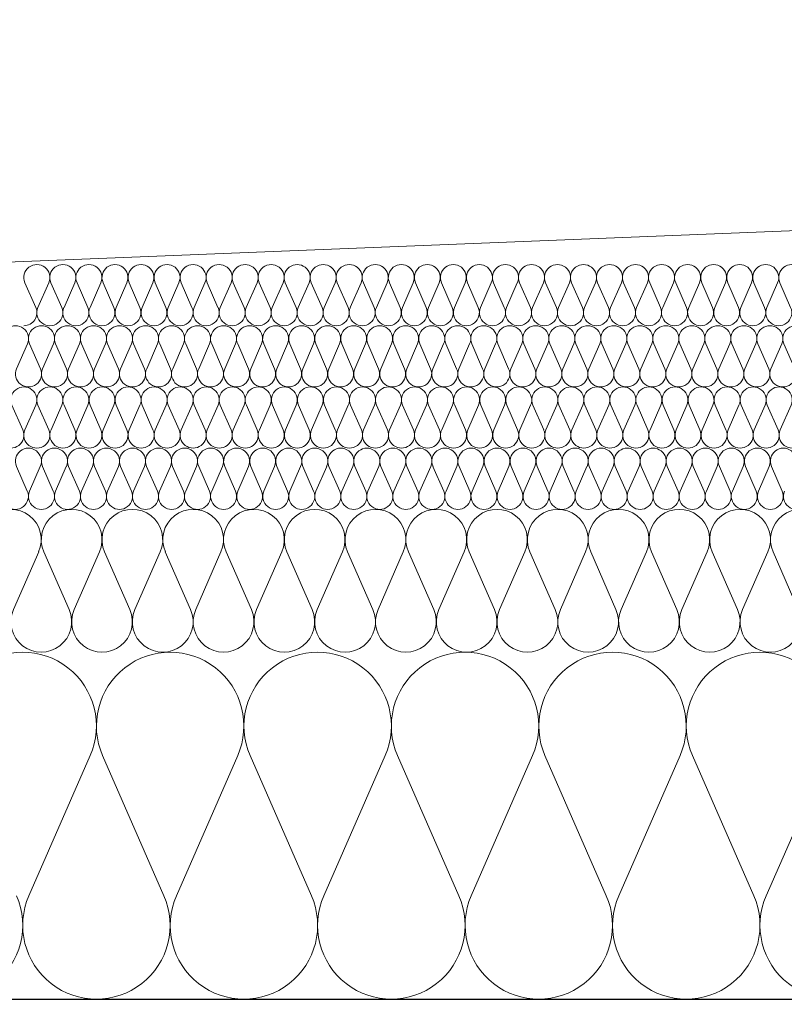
# Model space of a CAD drawing. Extents: x -686885 to -413214, y -23370 to 153194.
# Tile 10 of 145: x -656602 to -656227, y -7972 to -7490. Entities that reach past the tile are written whole.
import ezdxf

# ---------------------------------------------------------------- set-up
doc = ezdxf.new("R2010")
doc.units = 0
doc.header["$MEASUREMENT"] = 0
for name, color, linetype, lineweight in [('Arch stropy_Nr_Pióra__1', 7, 'Continuous', 25), ('INWENT KONST. DREWNIANA_Nr_Pióra__21', 7, 'Continuous', 9), ('INWENT WYMIARY_Nr_Pióra__21', 7, 'Continuous', 9), ('INWENT WYMIARY_Nr_Pióra__5', 7, 'Continuous', 13)]:
    doc.layers.add(name, color=color, linetype=linetype, lineweight=lineweight)
doc.layers.add('Inwent Izolacje', color=7, linetype='Continuous')
doc.layers.add('INWENT WYMIARY', color=7, linetype='Continuous')
doc.layers.add('Inwent Izolacje_Nr_Pióra__2', color=7, linetype='Continuous', lineweight=13, true_color=0x7f7f7f)
doc.styles.add('GENERATED_STYLE_1', font='txt')
doc.dimstyles.new('GENERATED_STYLE__9', dxfattribs={"dimtxt": 160.000002, "dimasz": 110.144928, "dimexe": 0.18, "dimexo": 40, "dimgap": 0.09, "dimtad": 1, "dimtih": 1, "dimtoh": 1, "dimdec": 0, "dimzin": 0, "dimdsep": 46, "dimtxsty": 'GENERATED_STYLE_1', "dimblk": 'ARROWHEAD_5', "dimblk1": 'ARROWHEAD_5', "dimblk2": 'ARROWHEAD_5', "dimcen": 0.09, "dimclrd": 7, "dimclre": 7, "dimclrt": 7, "dimazin": 0, "dimtfac": 1, "dimtdec": 4, "dimtmove": 0, "dimatfit": 3, "dimfxl": 0, "dimtolj": 1, "dimtzin": 0, "dimarcsym": 0})

# ---------------------------------------------------------------- blocks, each defined once
blk = doc.blocks.new('Izolacja cieplna 14_13', base_point=(-647529.55, -7969.58))
at = {"layer": 'Inwent Izolacje_Nr_Pióra__2', "linetype": 'Continuous'}
for p, q in [((-656567.02, -7850.24), (-656597.09, -7918.92)), ((-656530.88, -7918.92), (-656560.95, -7850.24)), ((-656494.74, -7850.24), (-656524.81, -7918.92)), ((-656458.61, -7918.92), (-656488.67, -7850.24)), ((-656422.47, -7850.24), (-656452.54, -7918.92)), ((-656386.33, -7918.92), (-656416.4, -7850.24)), ((-656350.19, -7850.24), (-656380.26, -7918.92)), ((-656314.06, -7918.92), (-656344.12, -7850.24)), ((-656277.92, -7850.24), (-656307.98, -7918.92)), ((-656241.78, -7918.92), (-656271.85, -7850.24)), ((-656205.64, -7850.24), (-656235.71, -7918.92))]:
    blk.add_line(p, q, dxfattribs=at)
for centre, start_param, end_param in [((-656600.12, -7835.73), 1.158003, 5.125183), ((-656527.85, -7835.73), 1.158003, 5.125183), ((-656455.57, -7835.73), 1.158003, 5.125183), ((-656383.3, -7835.73), 1.158003, 5.125183), ((-656311.02, -7835.73), 1.158003, 5.125183), ((-656238.74, -7835.73), 1.158003, 5.125183), ((-656636.26, -7933.42), 4.299595, 8.266774), ((-656563.98, -7933.42), 4.299595, 8.266774), ((-656491.71, -7933.42), 4.299595, 8.266774), ((-656419.43, -7933.42), 4.299595, 8.266774), ((-656347.16, -7933.42), 4.299595, 8.266774), ((-656274.88, -7933.42), 4.299595, 8.266774), ((-656202.61, -7933.42), 4.299595, 8.266774)]:
    blk.add_ellipse(centre, major_axis=(0, -36.15), ratio=0.999515, start_param=start_param, end_param=end_param, dxfattribs=at)
blk = doc.blocks.new('Izolacja cieplna 14_14', base_point=(-648399.55, -7799.58))
at = {"layer": 'Inwent Izolacje_Nr_Pióra__2', "linetype": 'Continuous'}
for p, q in [((-656592.29, -7750.44), (-656604.69, -7778.72)), ((-656577.4, -7778.72), (-656589.79, -7750.44)), ((-656562.51, -7750.44), (-656574.9, -7778.72)), ((-656547.61, -7778.72), (-656560, -7750.44)), ((-656532.72, -7750.44), (-656545.11, -7778.72)), ((-656517.83, -7778.72), (-656530.22, -7750.44)), ((-656502.93, -7750.44), (-656515.32, -7778.72)), ((-656488.04, -7778.72), (-656500.43, -7750.44)), ((-656473.15, -7750.44), (-656485.54, -7778.72)), ((-656458.25, -7778.72), (-656470.64, -7750.44)), ((-656443.36, -7750.44), (-656455.75, -7778.72)), ((-656428.46, -7778.72), (-656440.86, -7750.44)), ((-656413.57, -7750.44), (-656425.96, -7778.72)), ((-656398.68, -7778.72), (-656411.07, -7750.44)), ((-656383.78, -7750.44), (-656396.17, -7778.72)), ((-656368.89, -7778.72), (-656381.28, -7750.44)), ((-656354, -7750.44), (-656366.39, -7778.72)), ((-656339.1, -7778.72), (-656351.49, -7750.44)), ((-656324.21, -7750.44), (-656336.6, -7778.72)), ((-656309.32, -7778.72), (-656321.71, -7750.44)), ((-656294.42, -7750.44), (-656306.81, -7778.72)), ((-656279.53, -7778.72), (-656291.92, -7750.44)), ((-656264.63, -7750.44), (-656277.03, -7778.72)), ((-656249.74, -7778.72), (-656262.13, -7750.44)), ((-656234.85, -7750.44), (-656247.24, -7778.72)), ((-656219.95, -7778.72), (-656232.34, -7750.44))]:
    blk.add_line(p, q, dxfattribs=at)
for centre, start_param, end_param in [((-656605.94, -7744.47), 2.728799, 6.695979), ((-656576.15, -7744.47), 2.728799, 6.695979), ((-656546.36, -7744.47), 2.728799, 6.695979), ((-656516.57, -7744.47), 2.728799, 6.695979), ((-656486.79, -7744.47), 2.728799, 6.695979), ((-656457, -7744.47), 2.728799, 6.695979), ((-656427.21, -7744.47), 2.728799, 6.695979), ((-656397.43, -7744.47), 2.728799, 6.695979), ((-656367.64, -7744.47), 2.728799, 6.695979), ((-656337.85, -7744.47), 2.728799, 6.695979), ((-656308.06, -7744.47), 2.728799, 6.695979), ((-656278.28, -7744.47), 2.728799, 6.695979), ((-656248.49, -7744.47), 2.728799, 6.695979), ((-656218.7, -7744.47), 2.728799, 6.695979), ((-656591.04, -7784.69), 5.870392, 9.837571), ((-656561.26, -7784.69), 5.870392, 9.837571), ((-656531.47, -7784.69), 5.870392, 9.837571), ((-656501.68, -7784.69), 5.870392, 9.837571), ((-656471.89, -7784.69), 5.870392, 9.837571), ((-656442.11, -7784.69), 5.870392, 9.837571), ((-656412.32, -7784.69), 5.870392, 9.837571), ((-656382.53, -7784.69), 5.870392, 9.837571), ((-656352.74, -7784.69), 5.870392, 9.837571), ((-656322.96, -7784.69), 5.870392, 9.837571), ((-656293.17, -7784.69), 5.870392, 9.837571), ((-656263.38, -7784.69), 5.870392, 9.837571), ((-656233.6, -7784.69), 5.870392, 9.837571)]:
    blk.add_ellipse(centre, major_axis=(-14.89, 0), ratio=0.999587, start_param=start_param, end_param=end_param, dxfattribs=at)
blk = doc.blocks.new('Izolacja cieplna 14_15', base_point=(-649049.55, -7729.58))
at = {"layer": 'Inwent Izolacje_Nr_Pióra__2', "linetype": 'Continuous'}
for p, q in [((-656597.88, -7720.64), (-656603.18, -7708.52)), ((-656591.5, -7708.52), (-656596.8, -7720.64)), ((-656585.12, -7720.64), (-656590.42, -7708.52)), ((-656578.74, -7708.52), (-656584.04, -7720.64)), ((-656572.36, -7720.64), (-656577.66, -7708.52)), ((-656565.98, -7708.52), (-656571.28, -7720.64)), ((-656559.59, -7720.64), (-656564.9, -7708.52)), ((-656553.21, -7708.52), (-656558.52, -7720.64)), ((-656546.83, -7720.64), (-656552.14, -7708.52)), ((-656540.45, -7708.52), (-656545.76, -7720.64)), ((-656534.07, -7720.64), (-656539.38, -7708.52)), ((-656527.69, -7708.52), (-656533, -7720.64)), ((-656521.31, -7720.64), (-656526.62, -7708.52)), ((-656514.93, -7708.52), (-656520.24, -7720.64)), ((-656508.55, -7720.64), (-656513.86, -7708.52)), ((-656502.17, -7708.52), (-656507.48, -7720.64)), ((-656495.79, -7720.64), (-656501.1, -7708.52)), ((-656489.41, -7708.52), (-656494.72, -7720.64)), ((-656483.03, -7720.64), (-656488.34, -7708.52)), ((-656476.65, -7708.52), (-656481.96, -7720.64)), ((-656470.27, -7720.64), (-656475.58, -7708.52)), ((-656463.89, -7708.52), (-656469.2, -7720.64)), ((-656457.51, -7720.64), (-656462.82, -7708.52)), ((-656451.13, -7708.52), (-656456.44, -7720.64)), ((-656444.75, -7720.64), (-656450.06, -7708.52)), ((-656438.37, -7708.52), (-656443.68, -7720.64)), ((-656431.99, -7720.64), (-656437.3, -7708.52)), ((-656425.61, -7708.52), (-656430.92, -7720.64)), ((-656419.23, -7720.64), (-656424.54, -7708.52)), ((-656412.85, -7708.52), (-656418.16, -7720.64)), ((-656406.47, -7720.64), (-656411.78, -7708.52)), ((-656400.09, -7708.52), (-656405.4, -7720.64)), ((-656393.71, -7720.64), (-656399.02, -7708.52)), ((-656387.33, -7708.52), (-656392.64, -7720.64)), ((-656380.95, -7720.64), (-656386.26, -7708.52)), ((-656374.57, -7708.52), (-656379.88, -7720.64)), ((-656368.19, -7720.64), (-656373.5, -7708.52)), ((-656361.81, -7708.52), (-656367.12, -7720.64)), ((-656355.43, -7720.64), (-656360.74, -7708.52)), ((-656349.05, -7708.52), (-656354.36, -7720.64)), ((-656342.67, -7720.64), (-656347.98, -7708.52)), ((-656336.29, -7708.52), (-656341.6, -7720.64)), ((-656329.91, -7720.64), (-656335.22, -7708.52)), ((-656323.53, -7708.52), (-656328.84, -7720.64)), ((-656317.15, -7720.64), (-656322.46, -7708.52)), ((-656310.77, -7708.52), (-656316.08, -7720.64)), ((-656304.39, -7720.64), (-656309.69, -7708.52)), ((-656298.01, -7708.52), (-656303.31, -7720.64)), ((-656291.63, -7720.64), (-656296.93, -7708.52)), ((-656285.25, -7708.52), (-656290.55, -7720.64)), ((-656278.87, -7720.64), (-656284.17, -7708.52)), ((-656272.49, -7708.52), (-656277.79, -7720.64)), ((-656266.11, -7720.64), (-656271.41, -7708.52)), ((-656259.73, -7708.52), (-656265.03, -7720.64)), ((-656253.34, -7720.64), (-656258.65, -7708.52)), ((-656246.96, -7708.52), (-656252.27, -7720.64)), ((-656240.58, -7720.64), (-656245.89, -7708.52)), ((-656234.2, -7708.52), (-656239.51, -7720.64)), ((-656227.82, -7720.64), (-656233.13, -7708.52))]:
    blk.add_line(p, q, dxfattribs=at)
for centre, start_param, end_param in [((-656597.34, -7705.96), 1.158003, 5.125183), ((-656584.58, -7705.96), 1.158003, 5.125183), ((-656571.82, -7705.96), 1.158003, 5.125183), ((-656559.06, -7705.96), 1.158003, 5.125183), ((-656546.3, -7705.96), 1.158003, 5.125183), ((-656533.54, -7705.96), 1.158003, 5.125183), ((-656520.78, -7705.96), 1.158003, 5.125183), ((-656508.02, -7705.96), 1.158003, 5.125183), ((-656495.26, -7705.96), 1.158003, 5.125183), ((-656482.5, -7705.96), 1.158003, 5.125183), ((-656469.74, -7705.96), 1.158003, 5.125183), ((-656456.98, -7705.96), 1.158003, 5.125183), ((-656444.22, -7705.96), 1.158003, 5.125183), ((-656431.45, -7705.96), 1.158003, 5.125183), ((-656418.69, -7705.96), 1.158003, 5.125183), ((-656405.93, -7705.96), 1.158003, 5.125183), ((-656393.17, -7705.96), 1.158003, 5.125183), ((-656380.41, -7705.96), 1.158003, 5.125183), ((-656367.65, -7705.96), 1.158003, 5.125183), ((-656354.89, -7705.96), 1.158003, 5.125183), ((-656342.13, -7705.96), 1.158003, 5.125183), ((-656329.37, -7705.96), 1.158003, 5.125183), ((-656316.61, -7705.96), 1.158003, 5.125183), ((-656303.85, -7705.96), 1.158003, 5.125183), ((-656291.09, -7705.96), 1.158003, 5.125183), ((-656278.33, -7705.96), 1.158003, 5.125183), ((-656265.57, -7705.96), 1.158003, 5.125183), ((-656252.81, -7705.96), 1.158003, 5.125183), ((-656240.05, -7705.96), 1.158003, 5.125183), ((-656227.29, -7705.96), 1.158003, 5.125183), ((-656603.72, -7723.2), 4.299595, 8.266774), ((-656590.96, -7723.2), 4.299595, 8.266774), ((-656578.2, -7723.2), 4.299595, 8.266774), ((-656565.44, -7723.2), 4.299595, 8.266774), ((-656552.68, -7723.2), 4.299595, 8.266774), ((-656539.92, -7723.2), 4.299595, 8.266774), ((-656527.16, -7723.2), 4.299595, 8.266774), ((-656514.4, -7723.2), 4.299595, 8.266774), ((-656501.64, -7723.2), 4.299595, 8.266774), ((-656488.88, -7723.2), 4.299595, 8.266774), ((-656476.12, -7723.2), 4.299595, 8.266774), ((-656463.36, -7723.2), 4.299595, 8.266774), ((-656450.6, -7723.2), 4.299595, 8.266774), ((-656437.83, -7723.2), 4.299595, 8.266774), ((-656425.07, -7723.2), 4.299595, 8.266774), ((-656412.31, -7723.2), 4.299595, 8.266774), ((-656399.55, -7723.2), 4.299595, 8.266774), ((-656386.79, -7723.2), 4.299595, 8.266774), ((-656374.03, -7723.2), 4.299595, 8.266774), ((-656361.27, -7723.2), 4.299595, 8.266774), ((-656348.51, -7723.2), 4.299595, 8.266774), ((-656335.75, -7723.2), 4.299595, 8.266774), ((-656322.99, -7723.2), 4.299595, 8.266774), ((-656310.23, -7723.2), 4.299595, 8.266774), ((-656297.47, -7723.2), 4.299595, 8.266774), ((-656284.71, -7723.2), 4.299595, 8.266774), ((-656271.95, -7723.2), 4.299595, 8.266774), ((-656259.19, -7723.2), 4.299595, 8.266774), ((-656246.43, -7723.2), 4.299595, 8.266774), ((-656233.67, -7723.2), 4.299595, 8.266774), ((-656220.91, -7723.2), 4.299595, 8.266774)]:
    blk.add_ellipse(centre, major_axis=(0, -6.38), ratio=0.999979, start_param=start_param, end_param=end_param, dxfattribs=at)
blk = doc.blocks.new('Izolacja cieplna 14_16', base_point=(-649699.55, -7699.58))
at = {"layer": 'Inwent Izolacje_Nr_Pióra__2', "linetype": 'Continuous'}
for p, q in [((-656600.09, -7690.64), (-656605.4, -7678.52)), ((-656593.71, -7678.52), (-656599.02, -7690.64)), ((-656587.32, -7690.64), (-656592.63, -7678.52)), ((-656580.94, -7678.52), (-656586.25, -7690.64)), ((-656574.56, -7690.64), (-656579.87, -7678.52)), ((-656568.18, -7678.52), (-656573.49, -7690.64)), ((-656561.79, -7690.64), (-656567.1, -7678.52)), ((-656555.41, -7678.52), (-656560.72, -7690.64)), ((-656549.03, -7690.64), (-656554.34, -7678.52)), ((-656542.64, -7678.52), (-656547.95, -7690.64)), ((-656536.26, -7690.64), (-656541.57, -7678.52)), ((-656529.88, -7678.52), (-656535.19, -7690.64)), ((-656523.49, -7690.64), (-656528.8, -7678.52)), ((-656517.11, -7678.52), (-656522.42, -7690.64)), ((-656510.73, -7690.64), (-656516.04, -7678.52)), ((-656504.35, -7678.52), (-656509.66, -7690.64)), ((-656497.96, -7690.64), (-656503.27, -7678.52)), ((-656491.58, -7678.52), (-656496.89, -7690.64)), ((-656485.2, -7690.64), (-656490.51, -7678.52)), ((-656478.81, -7678.52), (-656484.12, -7690.64)), ((-656472.43, -7690.64), (-656477.74, -7678.52)), ((-656466.05, -7678.52), (-656471.36, -7690.64)), ((-656459.66, -7690.64), (-656464.97, -7678.52)), ((-656453.28, -7678.52), (-656458.59, -7690.64)), ((-656446.9, -7690.64), (-656452.21, -7678.52)), ((-656440.52, -7678.52), (-656445.83, -7690.64)), ((-656434.13, -7690.64), (-656439.44, -7678.52)), ((-656427.75, -7678.52), (-656433.06, -7690.64)), ((-656421.37, -7690.64), (-656426.68, -7678.52)), ((-656414.98, -7678.52), (-656420.29, -7690.64)), ((-656408.6, -7690.64), (-656413.91, -7678.52)), ((-656402.22, -7678.52), (-656407.53, -7690.64)), ((-656395.83, -7690.64), (-656401.15, -7678.52)), ((-656389.45, -7678.52), (-656394.76, -7690.64)), ((-656383.07, -7690.64), (-656388.38, -7678.52)), ((-656376.69, -7678.52), (-656382, -7690.64)), ((-656370.3, -7690.64), (-656375.61, -7678.52)), ((-656363.92, -7678.52), (-656369.23, -7690.64)), ((-656357.54, -7690.64), (-656362.85, -7678.52)), ((-656351.15, -7678.52), (-656356.46, -7690.64)), ((-656344.77, -7690.64), (-656350.08, -7678.52)), ((-656338.39, -7678.52), (-656343.7, -7690.64)), ((-656332, -7690.64), (-656337.32, -7678.52)), ((-656325.62, -7678.52), (-656330.93, -7690.64)), ((-656319.24, -7690.64), (-656324.55, -7678.52)), ((-656312.86, -7678.52), (-656318.17, -7690.64)), ((-656306.47, -7690.64), (-656311.78, -7678.52)), ((-656300.09, -7678.52), (-656305.4, -7690.64)), ((-656293.71, -7690.64), (-656299.02, -7678.52)), ((-656287.32, -7678.52), (-656292.63, -7690.64)), ((-656280.94, -7690.64), (-656286.25, -7678.52)), ((-656274.56, -7678.52), (-656279.87, -7690.64)), ((-656268.17, -7690.64), (-656273.49, -7678.52)), ((-656261.79, -7678.52), (-656267.1, -7690.64)), ((-656255.41, -7690.64), (-656260.72, -7678.52)), ((-656249.03, -7678.52), (-656254.34, -7690.64)), ((-656242.64, -7690.64), (-656247.95, -7678.52)), ((-656236.26, -7678.52), (-656241.57, -7690.64)), ((-656229.88, -7690.64), (-656235.19, -7678.52)), ((-656223.49, -7678.52), (-656228.8, -7690.64))]:
    blk.add_line(p, q, dxfattribs=at)
for centre, start_param, end_param in [((-656599.55, -7675.96), 2.728799, 6.695979), ((-656586.79, -7675.96), 2.728799, 6.695979), ((-656574.02, -7675.96), 2.728799, 6.695979), ((-656561.26, -7675.96), 2.728799, 6.695979), ((-656548.49, -7675.96), 2.728799, 6.695979), ((-656535.72, -7675.96), 2.728799, 6.695979), ((-656522.96, -7675.96), 2.728799, 6.695979), ((-656510.19, -7675.96), 2.728799, 6.695979), ((-656497.43, -7675.96), 2.728799, 6.695979), ((-656484.66, -7675.96), 2.728799, 6.695979), ((-656471.89, -7675.96), 2.728799, 6.695979), ((-656459.13, -7675.96), 2.728799, 6.695979), ((-656446.36, -7675.96), 2.728799, 6.695979), ((-656433.6, -7675.96), 2.728799, 6.695979), ((-656420.83, -7675.96), 2.728799, 6.695979), ((-656408.06, -7675.96), 2.728799, 6.695979), ((-656395.3, -7675.96), 2.728799, 6.695979), ((-656382.53, -7675.96), 2.728799, 6.695979), ((-656369.77, -7675.96), 2.728799, 6.695979), ((-656357, -7675.96), 2.728799, 6.695979), ((-656344.23, -7675.96), 2.728799, 6.695979), ((-656331.47, -7675.96), 2.728799, 6.695979), ((-656318.7, -7675.96), 2.728799, 6.695979), ((-656305.94, -7675.96), 2.728799, 6.695979), ((-656293.17, -7675.96), 2.728799, 6.695979), ((-656280.4, -7675.96), 2.728799, 6.695979), ((-656267.64, -7675.96), 2.728799, 6.695979), ((-656254.87, -7675.96), 2.728799, 6.695979), ((-656242.11, -7675.96), 2.728799, 6.695979), ((-656229.34, -7675.96), 2.728799, 6.695979), ((-656605.94, -7693.2), 5.870392, 9.837571), ((-656593.17, -7693.2), 5.870392, 9.837571), ((-656580.4, -7693.2), 5.870392, 9.837571), ((-656567.64, -7693.2), 5.870392, 9.837571), ((-656554.87, -7693.2), 5.870392, 9.837571), ((-656542.11, -7693.2), 5.870392, 9.837571), ((-656529.34, -7693.2), 5.870392, 9.837571), ((-656516.57, -7693.2), 5.870392, 9.837571), ((-656503.81, -7693.2), 5.870392, 9.837571), ((-656491.04, -7693.2), 5.870392, 9.837571), ((-656478.28, -7693.2), 5.870392, 9.837571), ((-656465.51, -7693.2), 5.870392, 9.837571), ((-656452.75, -7693.2), 5.870392, 9.837571), ((-656439.98, -7693.2), 5.870392, 9.837571), ((-656427.21, -7693.2), 5.870392, 9.837571), ((-656414.45, -7693.2), 5.870392, 9.837571), ((-656401.68, -7693.2), 5.870392, 9.837571), ((-656388.92, -7693.2), 5.870392, 9.837571), ((-656376.15, -7693.2), 5.870392, 9.837571), ((-656363.38, -7693.2), 5.870392, 9.837571), ((-656350.62, -7693.2), 5.870392, 9.837571), ((-656337.85, -7693.2), 5.870392, 9.837571), ((-656325.09, -7693.2), 5.870392, 9.837571), ((-656312.32, -7693.2), 5.870392, 9.837571), ((-656299.55, -7693.2), 5.870392, 9.837571), ((-656286.79, -7693.2), 5.870392, 9.837571), ((-656274.02, -7693.2), 5.870392, 9.837571), ((-656261.26, -7693.2), 5.870392, 9.837571), ((-656248.49, -7693.2), 5.870392, 9.837571), ((-656235.72, -7693.2), 5.870392, 9.837571), ((-656222.96, -7693.2), 5.870392, 9.837571)]:
    blk.add_ellipse(centre, major_axis=(-6.38, 0), ratio=0.999587, start_param=start_param, end_param=end_param, dxfattribs=at)
blk = doc.blocks.new('Izolacja cieplna 14_17', base_point=(-650349.55, -7669.58))
at = {"layer": 'Inwent Izolacje_Nr_Pióra__2', "linetype": 'Continuous'}
for p, q in [((-656597.81, -7648.52), (-656603.12, -7660.64)), ((-656591.44, -7660.64), (-656596.74, -7648.52)), ((-656585.06, -7648.52), (-656590.37, -7660.64)), ((-656578.69, -7660.64), (-656583.99, -7648.52)), ((-656572.31, -7648.52), (-656577.62, -7660.64)), ((-656565.94, -7660.64), (-656571.24, -7648.52)), ((-656559.56, -7648.52), (-656564.87, -7660.64)), ((-656553.19, -7660.64), (-656558.49, -7648.52)), ((-656546.81, -7648.52), (-656552.11, -7660.64)), ((-656540.44, -7660.64), (-656545.74, -7648.52)), ((-656534.06, -7648.52), (-656539.36, -7660.64)), ((-656527.68, -7660.64), (-656532.99, -7648.52)), ((-656521.31, -7648.52), (-656526.61, -7660.64)), ((-656514.93, -7660.64), (-656520.24, -7648.52)), ((-656508.56, -7648.52), (-656513.86, -7660.64)), ((-656502.18, -7660.64), (-656507.49, -7648.52)), ((-656495.81, -7648.52), (-656501.11, -7660.64)), ((-656489.43, -7660.64), (-656494.74, -7648.52)), ((-656483.06, -7648.52), (-656488.36, -7660.64)), ((-656476.68, -7660.64), (-656481.99, -7648.52)), ((-656470.31, -7648.52), (-656475.61, -7660.64)), ((-656463.93, -7660.64), (-656469.24, -7648.52)), ((-656457.56, -7648.52), (-656462.86, -7660.64)), ((-656451.18, -7660.64), (-656456.49, -7648.52)), ((-656444.81, -7648.52), (-656450.11, -7660.64)), ((-656438.43, -7660.64), (-656443.74, -7648.52)), ((-656432.06, -7648.52), (-656437.36, -7660.64)), ((-656425.68, -7660.64), (-656430.99, -7648.52)), ((-656419.31, -7648.52), (-656424.61, -7660.64)), ((-656412.93, -7660.64), (-656418.23, -7648.52)), ((-656406.56, -7648.52), (-656411.86, -7660.64)), ((-656400.18, -7660.64), (-656405.48, -7648.52)), ((-656393.81, -7648.52), (-656399.11, -7660.64)), ((-656387.43, -7660.64), (-656392.73, -7648.52)), ((-656381.05, -7648.52), (-656386.36, -7660.64)), ((-656374.68, -7660.64), (-656379.98, -7648.52)), ((-656368.3, -7648.52), (-656373.61, -7660.64)), ((-656361.93, -7660.64), (-656367.23, -7648.52)), ((-656355.55, -7648.52), (-656360.86, -7660.64)), ((-656349.18, -7660.64), (-656354.48, -7648.52)), ((-656342.8, -7648.52), (-656348.11, -7660.64)), ((-656336.43, -7660.64), (-656341.73, -7648.52)), ((-656330.05, -7648.52), (-656335.36, -7660.64)), ((-656323.68, -7660.64), (-656328.98, -7648.52)), ((-656317.3, -7648.52), (-656322.61, -7660.64)), ((-656310.93, -7660.64), (-656316.23, -7648.52)), ((-656304.55, -7648.52), (-656309.86, -7660.64)), ((-656298.18, -7660.64), (-656303.48, -7648.52)), ((-656291.8, -7648.52), (-656297.11, -7660.64)), ((-656285.43, -7660.64), (-656290.73, -7648.52)), ((-656279.05, -7648.52), (-656284.36, -7660.64)), ((-656272.68, -7660.64), (-656277.98, -7648.52)), ((-656266.3, -7648.52), (-656271.6, -7660.64)), ((-656259.93, -7660.64), (-656265.23, -7648.52)), ((-656253.55, -7648.52), (-656258.85, -7660.64)), ((-656247.17, -7660.64), (-656252.48, -7648.52)), ((-656240.8, -7648.52), (-656246.1, -7660.64)), ((-656234.42, -7660.64), (-656239.73, -7648.52)), ((-656228.05, -7648.52), (-656233.35, -7660.64)), ((-656221.67, -7660.64), (-656226.98, -7648.52))]:
    blk.add_line(p, q, dxfattribs=at)
for centre, start_param, end_param in [((-656603.65, -7645.96), 1.158003, 5.125183), ((-656590.9, -7645.96), 1.158003, 5.125183), ((-656578.15, -7645.96), 1.158003, 5.125183), ((-656565.4, -7645.96), 1.158003, 5.125183), ((-656552.65, -7645.96), 1.158003, 5.125183), ((-656539.9, -7645.96), 1.158003, 5.125183), ((-656527.15, -7645.96), 1.158003, 5.125183), ((-656514.4, -7645.96), 1.158003, 5.125183), ((-656501.65, -7645.96), 1.158003, 5.125183), ((-656488.9, -7645.96), 1.158003, 5.125183), ((-656476.15, -7645.96), 1.158003, 5.125183), ((-656463.4, -7645.96), 1.158003, 5.125183), ((-656450.65, -7645.96), 1.158003, 5.125183), ((-656437.9, -7645.96), 1.158003, 5.125183), ((-656425.15, -7645.96), 1.158003, 5.125183), ((-656412.4, -7645.96), 1.158003, 5.125183), ((-656399.64, -7645.96), 1.158003, 5.125183), ((-656386.89, -7645.96), 1.158003, 5.125183), ((-656374.14, -7645.96), 1.158003, 5.125183), ((-656361.39, -7645.96), 1.158003, 5.125183), ((-656348.64, -7645.96), 1.158003, 5.125183), ((-656335.89, -7645.96), 1.158003, 5.125183), ((-656323.14, -7645.96), 1.158003, 5.125183), ((-656310.39, -7645.96), 1.158003, 5.125183), ((-656297.64, -7645.96), 1.158003, 5.125183), ((-656284.89, -7645.96), 1.158003, 5.125183), ((-656272.14, -7645.96), 1.158003, 5.125183), ((-656259.39, -7645.96), 1.158003, 5.125183), ((-656246.64, -7645.96), 1.158003, 5.125183), ((-656233.89, -7645.96), 1.158003, 5.125183), ((-656221.14, -7645.96), 1.158003, 5.125183), ((-656597.28, -7663.2), 4.299595, 8.266774), ((-656584.53, -7663.2), 4.299595, 8.266774), ((-656571.78, -7663.2), 4.299595, 8.266774), ((-656559.03, -7663.2), 4.299595, 8.266774), ((-656546.27, -7663.2), 4.299595, 8.266774), ((-656533.52, -7663.2), 4.299595, 8.266774), ((-656520.77, -7663.2), 4.299595, 8.266774), ((-656508.02, -7663.2), 4.299595, 8.266774), ((-656495.27, -7663.2), 4.299595, 8.266774), ((-656482.52, -7663.2), 4.299595, 8.266774), ((-656469.77, -7663.2), 4.299595, 8.266774), ((-656457.02, -7663.2), 4.299595, 8.266774), ((-656444.27, -7663.2), 4.299595, 8.266774), ((-656431.52, -7663.2), 4.299595, 8.266774), ((-656418.77, -7663.2), 4.299595, 8.266774), ((-656406.02, -7663.2), 4.299595, 8.266774), ((-656393.27, -7663.2), 4.299595, 8.266774), ((-656380.52, -7663.2), 4.299595, 8.266774), ((-656367.77, -7663.2), 4.299595, 8.266774), ((-656355.02, -7663.2), 4.299595, 8.266774), ((-656342.27, -7663.2), 4.299595, 8.266774), ((-656329.52, -7663.2), 4.299595, 8.266774), ((-656316.77, -7663.2), 4.299595, 8.266774), ((-656304.02, -7663.2), 4.299595, 8.266774), ((-656291.27, -7663.2), 4.299595, 8.266774), ((-656278.52, -7663.2), 4.299595, 8.266774), ((-656265.76, -7663.2), 4.299595, 8.266774), ((-656253.01, -7663.2), 4.299595, 8.266774), ((-656240.26, -7663.2), 4.299595, 8.266774), ((-656227.51, -7663.2), 4.299595, 8.266774)]:
    blk.add_ellipse(centre, major_axis=(0, -6.38), ratio=0.999198, start_param=start_param, end_param=end_param, dxfattribs=at)
blk = doc.blocks.new('Izolacja cieplna 14_18', base_point=(-651049.55, -7639.58))
at = {"layer": 'Inwent Izolacje_Nr_Pióra__2', "linetype": 'Continuous'}
for p, q in [((-656593.71, -7630.64), (-656599.02, -7618.52)), ((-656587.33, -7618.52), (-656592.64, -7630.64)), ((-656580.95, -7630.64), (-656586.26, -7618.52)), ((-656574.57, -7618.52), (-656579.88, -7630.64)), ((-656568.19, -7630.64), (-656573.5, -7618.52)), ((-656561.81, -7618.52), (-656567.12, -7630.64)), ((-656555.43, -7630.64), (-656560.74, -7618.52)), ((-656549.06, -7618.52), (-656554.36, -7630.64)), ((-656542.68, -7630.64), (-656547.98, -7618.52)), ((-656536.3, -7618.52), (-656541.6, -7630.64)), ((-656529.92, -7630.64), (-656535.22, -7618.52)), ((-656523.54, -7618.52), (-656528.85, -7630.64)), ((-656517.16, -7630.64), (-656522.47, -7618.52)), ((-656510.78, -7618.52), (-656516.09, -7630.64)), ((-656504.4, -7630.64), (-656509.71, -7618.52)), ((-656498.02, -7618.52), (-656503.33, -7630.64)), ((-656491.64, -7630.64), (-656496.95, -7618.52)), ((-656485.26, -7618.52), (-656490.57, -7630.64)), ((-656478.88, -7630.64), (-656484.19, -7618.52)), ((-656472.5, -7618.52), (-656477.81, -7630.64)), ((-656466.12, -7630.64), (-656471.43, -7618.52)), ((-656459.74, -7618.52), (-656465.05, -7630.64)), ((-656453.37, -7630.64), (-656458.67, -7618.52)), ((-656446.99, -7618.52), (-656452.29, -7630.64)), ((-656440.61, -7630.64), (-656445.91, -7618.52)), ((-656434.23, -7618.52), (-656439.54, -7630.64)), ((-656427.85, -7630.64), (-656433.16, -7618.52)), ((-656421.47, -7618.52), (-656426.78, -7630.64)), ((-656415.09, -7630.64), (-656420.4, -7618.52)), ((-656408.71, -7618.52), (-656414.02, -7630.64)), ((-656402.33, -7630.64), (-656407.64, -7618.52)), ((-656395.95, -7618.52), (-656401.26, -7630.64)), ((-656389.57, -7630.64), (-656394.88, -7618.52)), ((-656383.19, -7618.52), (-656388.5, -7630.64)), ((-656376.81, -7630.64), (-656382.12, -7618.52)), ((-656370.43, -7618.52), (-656375.74, -7630.64)), ((-656364.06, -7630.64), (-656369.36, -7618.52)), ((-656357.68, -7618.52), (-656362.98, -7630.64)), ((-656351.3, -7630.64), (-656356.6, -7618.52)), ((-656344.92, -7618.52), (-656350.22, -7630.64)), ((-656338.54, -7630.64), (-656343.85, -7618.52)), ((-656332.16, -7618.52), (-656337.47, -7630.64)), ((-656325.78, -7630.64), (-656331.09, -7618.52)), ((-656319.4, -7618.52), (-656324.71, -7630.64)), ((-656313.02, -7630.64), (-656318.33, -7618.52)), ((-656306.64, -7618.52), (-656311.95, -7630.64)), ((-656300.26, -7630.64), (-656305.57, -7618.52)), ((-656293.88, -7618.52), (-656299.19, -7630.64)), ((-656287.5, -7630.64), (-656292.81, -7618.52)), ((-656281.12, -7618.52), (-656286.43, -7630.64)), ((-656274.74, -7630.64), (-656280.05, -7618.52)), ((-656268.37, -7618.52), (-656273.67, -7630.64)), ((-656261.99, -7630.64), (-656267.29, -7618.52)), ((-656255.61, -7618.52), (-656260.91, -7630.64)), ((-656249.23, -7630.64), (-656254.53, -7618.52)), ((-656242.85, -7618.52), (-656248.16, -7630.64)), ((-656236.47, -7630.64), (-656241.78, -7618.52)), ((-656230.09, -7618.52), (-656235.4, -7630.64)), ((-656223.71, -7630.64), (-656229.02, -7618.52))]:
    blk.add_line(p, q, dxfattribs=at)
for centre, start_param, end_param in [((-656593.17, -7615.96), 1.158003, 5.125183), ((-656580.42, -7615.96), 1.158003, 5.125183), ((-656567.66, -7615.96), 1.158003, 5.125183), ((-656554.9, -7615.96), 1.158003, 5.125183), ((-656542.14, -7615.96), 1.158003, 5.125183), ((-656529.38, -7615.96), 1.158003, 5.125183), ((-656516.62, -7615.96), 1.158003, 5.125183), ((-656503.86, -7615.96), 1.158003, 5.125183), ((-656491.11, -7615.96), 1.158003, 5.125183), ((-656478.35, -7615.96), 1.158003, 5.125183), ((-656465.59, -7615.96), 1.158003, 5.125183), ((-656452.83, -7615.96), 1.158003, 5.125183), ((-656440.07, -7615.96), 1.158003, 5.125183), ((-656427.31, -7615.96), 1.158003, 5.125183), ((-656414.55, -7615.96), 1.158003, 5.125183), ((-656401.8, -7615.96), 1.158003, 5.125183), ((-656389.04, -7615.96), 1.158003, 5.125183), ((-656376.28, -7615.96), 1.158003, 5.125183), ((-656363.52, -7615.96), 1.158003, 5.125183), ((-656350.76, -7615.96), 1.158003, 5.125183), ((-656338, -7615.96), 1.158003, 5.125183), ((-656325.24, -7615.96), 1.158003, 5.125183), ((-656312.48, -7615.96), 1.158003, 5.125183), ((-656299.73, -7615.96), 1.158003, 5.125183), ((-656286.97, -7615.96), 1.158003, 5.125183), ((-656274.21, -7615.96), 1.158003, 5.125183), ((-656261.45, -7615.96), 1.158003, 5.125183), ((-656248.69, -7615.96), 1.158003, 5.125183), ((-656235.93, -7615.96), 1.158003, 5.125183), ((-656223.17, -7615.96), 1.158003, 5.125183), ((-656599.55, -7633.2), 0, 1.983589), ((-656586.79, -7633.2), 4.299595, 8.266774), ((-656574.04, -7633.2), 4.299595, 8.266774), ((-656561.28, -7633.2), 4.299595, 8.266774), ((-656548.52, -7633.2), 4.299595, 8.266774), ((-656535.76, -7633.2), 4.299595, 8.266774), ((-656523, -7633.2), 4.299595, 8.266774), ((-656510.24, -7633.2), 4.299595, 8.266774), ((-656497.48, -7633.2), 4.299595, 8.266774), ((-656484.73, -7633.2), 4.299595, 8.266774), ((-656471.97, -7633.2), 4.299595, 8.266774), ((-656459.21, -7633.2), 4.299595, 8.266774), ((-656446.45, -7633.2), 4.299595, 8.266774), ((-656433.69, -7633.2), 4.299595, 8.266774), ((-656420.93, -7633.2), 4.299595, 8.266774), ((-656408.17, -7633.2), 4.299595, 8.266774), ((-656395.42, -7633.2), 4.299595, 8.266774), ((-656382.66, -7633.2), 4.299595, 8.266774), ((-656369.9, -7633.2), 4.299595, 8.266774), ((-656357.14, -7633.2), 4.299595, 8.266774), ((-656344.38, -7633.2), 4.299595, 8.266774), ((-656331.62, -7633.2), 4.299595, 8.266774), ((-656318.86, -7633.2), 4.299595, 8.266774), ((-656306.11, -7633.2), 4.299595, 8.266774), ((-656293.35, -7633.2), 4.299595, 8.266774), ((-656280.59, -7633.2), 4.299595, 8.266774), ((-656267.83, -7633.2), 4.299595, 8.266774), ((-656255.07, -7633.2), 4.299595, 8.266774), ((-656242.31, -7633.2), 4.299595, 8.266774), ((-656229.55, -7633.2), 4.299595, 8.266774)]:
    blk.add_ellipse(centre, major_axis=(0, -6.38), ratio=0.999838, start_param=start_param, end_param=end_param, dxfattribs=at)
blk = doc.blocks.new('*D782')
at = {"layer": 'INWENT WYMIARY_Nr_Pióra__5', "linetype": 'Continuous'}
for points in [[(-657348.7, -7638.18), (-657314.98, -7749.08), (-657374.95, -7751.08)], [(-657342.05, -7969.58), (-657372.8, -7857.82), (-657312.81, -7857.42)]]:
    blk.add_hatch(color=256, dxfattribs=at).paths.add_polyline_path(points, flags=0)
for p, q in [((-657348.7, -7638.18), (-657374.95, -7751.08)), ((-657348.7, -7638.18), (-657314.98, -7749.08)), ((-657314.98, -7749.08), (-657374.95, -7751.08)), ((-657372.8, -7857.82), (-657312.81, -7857.42)), ((-657342.05, -7969.58), (-657372.8, -7857.82)), ((-657342.05, -7969.58), (-657312.81, -7857.42))]:
    blk.add_line(p, q, dxfattribs=at)
blk.add_arc((-665600.6, -7969.58), 8258.56, 0.776767, 1.523015, dxfattribs=at)
at = {"layer": 'INWENT WYMIARY_Nr_Pióra__21', "insert": (-657183.74, -7880.63), "char_height": 160, "attachment_point": 7, "style": 'GENERATED_STYLE_1'}
blk.add_mtext('{2,30°}', dxfattribs=at)
blk = doc.blocks.new('ARROWHEAD_5')
at = {"color": 0, "linetype": 'Continuous', "lineweight": 0}
blk.add_line((0, 0), (-1, 0), dxfattribs=at)
blk.add_solid([(-1, 0.2679), (0, 0), (-1, -0.2679), (-1, 0.2679)], dxfattribs=at)
blk = doc.blocks.new('*D783')
at = {"layer": 'INWENT WYMIARY_Nr_Pióra__5', "linetype": 'Continuous'}
for points in [[(-651154.75, -7603.27), (-651129.09, -7716.31), (-651189.04, -7713.99)], [(-651163.09, -7969.58), (-651192.31, -7857.41), (-651132.31, -7857.83)]]:
    blk.add_hatch(color=256, dxfattribs=at).paths.add_polyline_path(points, flags=0)
for p, q in [((-651154.75, -7603.27), (-651189.04, -7713.99)), ((-651154.75, -7603.27), (-651129.09, -7716.31)), ((-651129.09, -7716.31), (-651189.04, -7713.99)), ((-651163.09, -7969.58), (-651192.31, -7857.41)), ((-651192.31, -7857.41), (-651132.31, -7857.83)), ((-651163.09, -7969.58), (-651132.31, -7857.83))]:
    blk.add_line(p, q, dxfattribs=at)
blk.add_arc((-643114.8, -7969.58), 8048.28, 178.18843, 179.202939, dxfattribs=at)
at = {"layer": 'INWENT WYMIARY_Nr_Pióra__21', "insert": (-651769.72, -7862.74), "char_height": 160, "attachment_point": 7, "style": 'GENERATED_STYLE_1'}
blk.add_mtext('{2,61°}', dxfattribs=at)

msp = doc.modelspace()

# ---------------------------------------------------------------- linework, layer by layer
at = {"layer": 'Arch stropy_Nr_Pióra__1', "linetype": 'Continuous'}
msp.add_line((-659599.55, -7969.58), (-647529.55, -7969.58), dxfattribs=at)
at = {"layer": 'INWENT KONST. DREWNIANA_Nr_Pióra__21', "linetype": 'Continuous'}
msp.add_line((-659624.55, -7729.58), (-653649.41, -7489.61), dxfattribs=at)

# ---------------------------------------------------------------- block references
at = {"layer": 'Inwent Izolacje', "color": 104, "linetype": 'Continuous', "lineweight": 13, "true_color": 0x029e21}
for name, p in [('Izolacja cieplna 14_18', (-651049.55, -7639.58)), ('Izolacja cieplna 14_17', (-650349.55, -7669.58)), ('Izolacja cieplna 14_16', (-649699.55, -7699.58)), ('Izolacja cieplna 14_15', (-649049.55, -7729.58)), ('Izolacja cieplna 14_14', (-648399.55, -7799.58)), ('Izolacja cieplna 14_13', (-647529.55, -7969.58))]:
    msp.add_blockref(name, p, dxfattribs=at)

# ---------------------------------------------------------------- dimensions: what is measured, and where the dimension line sits
at = {"layer": 'INWENT WYMIARY', "linetype": 'Continuous'}
for base, center, p2, picture, middle in [((-657343.71, -7803.85), (-665600.6, -7969.58), (-647529.55, -7969.58), '*D782', (-656927.01, -7800.63)), ((-651161, -7786.38), (-643114.8, -7969.58), (-659599.55, -7969.58), '*D783', (-651512.98, -7782.74))]:
    dim = msp.add_angular_dim_3p(base=base, center=center, p1=(-653649.41, -7489.61), p2=p2, dimstyle='GENERATED_STYLE__9', dxfattribs=at)
    dim.commit()
    dim.dimension.update_dxf_attribs({"geometry": picture, "text_midpoint": middle, "dimtype": 165})

doc.saveas('drawing.dxf')
